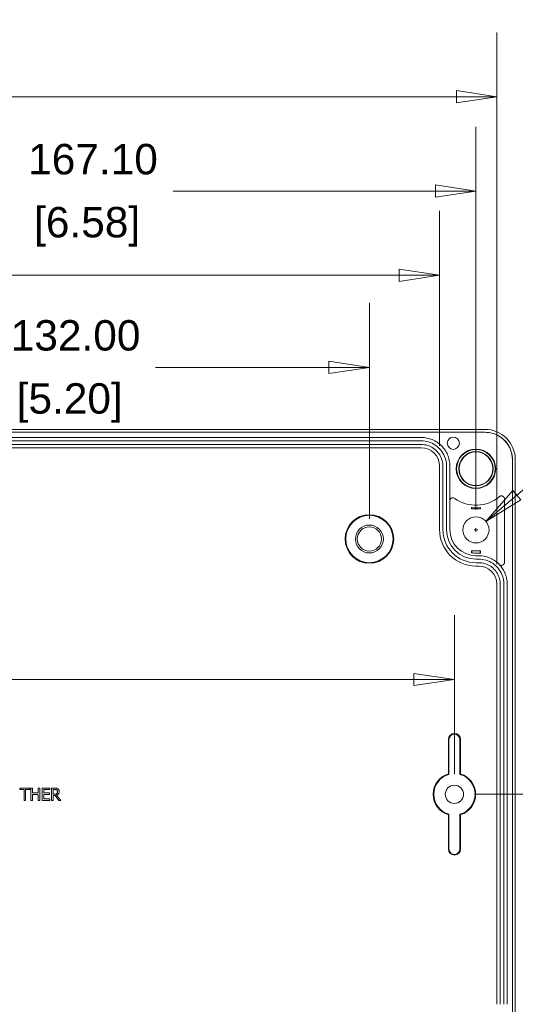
# Model space of a CAD drawing. Header units: millimetres. Extents: x 15 to 916, y 15 to 705.
# Tile 5 of 17: x 242 to 323, y 119 to 281. Entities that reach past the tile are written whole.
import ezdxf

# ---------------------------------------------------------------- set-up
doc = ezdxf.new("R2010")
doc.units = ezdxf.units.MM
doc.header["$LTSCALE"] = 3.333333
doc.layers.get('0').update_dxf_attribs({"lineweight": 25})
doc.layers.add('Dimension (ANSI)', color=7, linetype='Continuous', lineweight=9)
doc.layers.add('Visible (ANSI)', color=7, linetype='Continuous', lineweight=9)
doc.styles.add('Note Text (ANSI)', font='arial.ttf')
doc.dimstyles.new('Default - mm (ANSI)', dxfattribs={"dimscale": 3.333333, "dimtxt": 1.5, "dimasz": 2, "dimexe": 3.175, "dimexo": 1, "dimgap": 0.8, "dimtad": 0, "dimtih": 1, "dimtoh": 1, "dimrnd": 1e-08, "dimzin": 4, "dimdsep": 46, "dimtxsty": 'Note Text (ANSI)', "dimblk": 'Filled-1', "dimcen": 0.09, "dimdle": 10, "dimclrd": 256, "dimclre": 256, "dimclrt": 256, "dimadec": 1, "dimazin": 0, "dimtfac": 2.032, "dimtofl": 0, "dimtmove": 0, "dimatfit": 3, "dimfxl": 1, "dimtolj": 1, "dimtzin": 0, "dimlwd": -1, "dimlwe": -1, "dimarcsym": 0})

# ---------------------------------------------------------------- blocks, each defined once
blk = doc.blocks.new('Filled-1')
at = {"color": 0}
for p, q in [((0, 0), (-1, 0.15)), ((-1, 0.15), (-1, -0.15)), ((-1, 0), (0, 0)), ((-1, -0.15), (0, 0))]:
    blk.add_line(p, q, dxfattribs=at)
at = {"color": 0, "flags": 128}
blk.add_lwpolyline([(-1, -0.15), (0, 0), (-1, 0.15), (-1, -0.15)], dxfattribs=at)
at = {"color": 0}
blk.add_solid([(-1, -0.15), (0, 0), (-1, 0.15), (-1, -0.15)], dxfattribs=at)
blk = doc.blocks.new('*D21')
at = {"layer": 'Defpoints', "color": 0, "transparency": 16777216}
for p in [(316.96, 252.55), (149.86, 196.81), (316.96, 196.81)]:
    blk.add_point(p, dxfattribs=at)
at = {"layer": 'Dimension (ANSI)', "transparency": 16777216}
for p, q in [((149.86, 200.14), (149.86, 263.14)), ((316.96, 200.14), (316.96, 263.14)), ((156.52, 252.55), (238.76, 252.55)), ((310.29, 252.55), (267.07, 252.55))]:
    blk.add_line(p, q, dxfattribs=at)
at = {"layer": 'Dimension (ANSI)', "transparency": 16777216, "xscale": 6.666666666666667, "yscale": 6.666666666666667, "zscale": 6.666666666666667, "rotation": 180}
blk.add_blockref('Filled-1', (149.86, 252.55), dxfattribs=at)
at = {"layer": 'Dimension (ANSI)', "transparency": 16777216, "xscale": 6.666666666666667, "yscale": 6.666666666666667, "zscale": 6.666666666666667}
blk.add_blockref('Filled-1', (316.96, 252.55), dxfattribs=at)
at = {"layer": 'Dimension (ANSI)', "transparency": 16777216, "char_height": 5, "attachment_point": 5, "style": 'Note Text (ANSI)'}
for s, insert in [('\\A1; 167.10', (252.92, 257.77)), ('\\A1;[6.58]', (252.92, 246.68))]:
    blk.add_mtext(s, dxfattribs=dict(at, insert=insert))
blk = doc.blocks.new('*D26')
at = {"layer": 'Defpoints', "color": 0, "transparency": 16777216}
for p in [(167.41, 223.55), (167.41, 195.31), (299.41, 195.31)]:
    blk.add_point(p, dxfattribs=at)
at = {"layer": 'Dimension (ANSI)', "transparency": 16777216}
for p, q in [((167.41, 198.64), (167.41, 234.14)), ((299.41, 198.64), (299.41, 234.14)), ((174.07, 223.55), (235.9, 223.55)), ((292.74, 223.55), (264.2, 223.55))]:
    blk.add_line(p, q, dxfattribs=at)
at = {"layer": 'Dimension (ANSI)', "transparency": 16777216, "xscale": 6.666666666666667, "yscale": 6.666666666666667, "zscale": 6.666666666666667, "rotation": 180}
blk.add_blockref('Filled-1', (167.41, 223.55), dxfattribs=at)
at = {"layer": 'Dimension (ANSI)', "transparency": 16777216, "xscale": 6.666666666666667, "yscale": 6.666666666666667, "zscale": 6.666666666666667}
blk.add_blockref('Filled-1', (299.41, 223.55), dxfattribs=at)
at = {"layer": 'Dimension (ANSI)', "transparency": 16777216, "char_height": 5, "attachment_point": 5, "style": 'Note Text (ANSI)'}
for s, insert in [('\\A1; 132.00', (250.05, 228.78)), ('\\A1;[5.20]', (250.05, 217.68))]:
    blk.add_mtext(s, dxfattribs=dict(at, insert=insert))
blk = doc.blocks.new('*D27')
at = {"layer": 'Defpoints', "color": 0, "transparency": 16777216}
for p in [(313.41, 172.19), (153.41, 153.31), (313.41, 153.31)]:
    blk.add_point(p, dxfattribs=at)
at = {"layer": 'Dimension (ANSI)', "transparency": 16777216}
for p, q in [((153.41, 156.64), (153.41, 182.77)), ((313.41, 156.64), (313.41, 182.77)), ((160.07, 172.19), (188.12, 172.19)), ((306.74, 172.19), (216.43, 172.19))]:
    blk.add_line(p, q, dxfattribs=at)
at = {"layer": 'Dimension (ANSI)', "transparency": 16777216, "xscale": 6.666666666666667, "yscale": 6.666666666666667, "zscale": 6.666666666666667, "rotation": 180}
blk.add_blockref('Filled-1', (153.41, 172.19), dxfattribs=at)
at = {"layer": 'Dimension (ANSI)', "transparency": 16777216, "xscale": 6.666666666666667, "yscale": 6.666666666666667, "zscale": 6.666666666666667}
blk.add_blockref('Filled-1', (313.41, 172.19), dxfattribs=at)
at = {"layer": 'Dimension (ANSI)', "transparency": 16777216, "char_height": 5, "attachment_point": 5, "style": 'Note Text (ANSI)'}
for s, insert in [('\\A1; 160.00', (202.27, 177.41)), ('\\A1;[6.30]', (202.27, 166.31))]:
    blk.add_mtext(s, dxfattribs=dict(at, insert=insert))
blk = doc.blocks.new('*D28')
at = {"layer": 'Defpoints', "color": 0, "transparency": 16777216}
for p in [(313.41, 153.31), (299.41, 111.31), (341.02, 111.31)]:
    blk.add_point(p, dxfattribs=at)
at = {"layer": 'Dimension (ANSI)', "transparency": 16777216}
for p, q in [((316.74, 153.31), (351.6, 153.31)), ((341.02, 146.64), (341.02, 143.4)), ((341.02, 117.98), (341.02, 121.22)), ((302.74, 111.31), (351.6, 111.31))]:
    blk.add_line(p, q, dxfattribs=at)
at = {"layer": 'Dimension (ANSI)', "transparency": 16777216, "xscale": 6.666666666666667, "yscale": 6.666666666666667, "zscale": 6.666666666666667}
for p, rotation in [((341.02, 153.31), 90), ((341.02, 111.31), 270)]:
    blk.add_blockref('Filled-1', p, dxfattribs=dict(at, rotation=rotation))
at = {"layer": 'Dimension (ANSI)', "transparency": 16777216, "char_height": 5, "attachment_point": 5, "style": 'Note Text (ANSI)'}
for s, insert in [('\\A1; 42.00', (341.02, 137.53)), ('\\A1;[1.65]', (341.02, 126.44))]:
    blk.add_mtext(s, dxfattribs=dict(at, insert=insert))
blk = doc.blocks.new('*D43')
at = {"layer": 'Defpoints', "color": 0, "transparency": 16777216}
for p in [(320.41, 268.07), (146.41, 187.86), (320.41, 187.86)]:
    blk.add_point(p, dxfattribs=at)
at = {"layer": 'Dimension (ANSI)', "transparency": 16777216}
for p, q in [((146.41, 191.19), (146.41, 278.65)), ((320.41, 191.19), (320.41, 278.65)), ((153.07, 268.07), (209.62, 268.07)), ((313.74, 268.07), (237.92, 268.07))]:
    blk.add_line(p, q, dxfattribs=at)
at = {"layer": 'Dimension (ANSI)', "transparency": 16777216, "xscale": 6.666666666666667, "yscale": 6.666666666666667, "zscale": 6.666666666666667, "rotation": 180}
blk.add_blockref('Filled-1', (146.41, 268.07), dxfattribs=at)
at = {"layer": 'Dimension (ANSI)', "transparency": 16777216, "xscale": 6.666666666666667, "yscale": 6.666666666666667, "zscale": 6.666666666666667}
blk.add_blockref('Filled-1', (320.41, 268.07), dxfattribs=at)
at = {"layer": 'Dimension (ANSI)', "transparency": 16777216, "char_height": 5, "attachment_point": 5, "style": 'Note Text (ANSI)'}
for s, insert in [('\\A1; 174.00', (223.77, 273.29)), ('\\A1;[6.85]', (223.77, 262.2))]:
    blk.add_mtext(s, dxfattribs=dict(at, insert=insert))
blk = doc.blocks.new('*D44')
at = {"layer": 'Defpoints', "color": 0, "transparency": 16777216}
for p in [(318.6, 198.2), (315.32, 195.42)]:
    blk.add_point(p, dxfattribs=at)
at = {"layer": 'Dimension (ANSI)', "transparency": 16777216}
for p, q in [((333.82, 211.06), (323.69, 202.5)), ((342.32, 211.06), (333.82, 211.06)), ((316.66, 196.81), (317.26, 196.81)), ((316.96, 196.51), (316.96, 197.11))]:
    blk.add_line(p, q, dxfattribs=at)
at = {"layer": 'Dimension (ANSI)', "transparency": 16777216, "xscale": 6.666666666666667, "yscale": 6.666666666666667, "zscale": 6.666666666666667, "rotation": 220.1971295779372}
blk.add_blockref('Filled-1', (318.6, 198.2), dxfattribs=at)
at = {"layer": 'Dimension (ANSI)', "transparency": 16777216, "insert": (363.89, 211.06), "char_height": 5, "attachment_point": 5, "style": 'Note Text (ANSI)'}
blk.add_mtext('\\A1; \\fArial|b0|i0;\\H5.0000;4X ∅4.30\\P[∅0.17]{\\P\\fArial|b0|i0;\\H5.1000;MOUNTING\\P\\fArial|b0|i0;\\H5.1000; HOLES\\P}', dxfattribs=at)
blk = doc.blocks.new('*D45')
at = {"layer": 'Defpoints', "color": 0, "transparency": 16777216}
for p in [(310.96, 238.69), (155.86, 207.31), (310.96, 207.31)]:
    blk.add_point(p, dxfattribs=at)
at = {"layer": 'Dimension (ANSI)', "transparency": 16777216}
for p, q in [((155.86, 210.64), (155.86, 249.27)), ((310.96, 210.64), (310.96, 249.27)), ((162.52, 238.69), (210.32, 238.69)), ((304.29, 238.69), (238.63, 238.69))]:
    blk.add_line(p, q, dxfattribs=at)
at = {"layer": 'Dimension (ANSI)', "transparency": 16777216, "xscale": 6.666666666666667, "yscale": 6.666666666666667, "zscale": 6.666666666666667, "rotation": 180}
blk.add_blockref('Filled-1', (155.86, 238.69), dxfattribs=at)
at = {"layer": 'Dimension (ANSI)', "transparency": 16777216, "xscale": 6.666666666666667, "yscale": 6.666666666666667, "zscale": 6.666666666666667}
blk.add_blockref('Filled-1', (310.96, 238.69), dxfattribs=at)
at = {"layer": 'Dimension (ANSI)', "transparency": 16777216, "char_height": 5, "attachment_point": 5, "style": 'Note Text (ANSI)'}
for s, insert in [('\\A1; 155.10', (224.48, 243.9)), ('\\A1;[6.11]', (224.48, 232.81))]:
    blk.add_mtext(s, dxfattribs=dict(at, insert=insert))

msp = doc.modelspace()

# ---------------------------------------------------------------- linework, layer by layer
at = {"layer": 'Visible (ANSI)'}
for p, q in [((318.459, 212.8782), (148.3574, 212.8782)), ((318.459, 212.8607), (148.3574, 212.8607)), ((148.3749, 213.3433), (318.4415, 213.3433)), ((158.858, 212.0107), (307.9584, 212.0107)), ((158.858, 211.4581), (307.9584, 211.4581)), ((158.858, 210.8634), (307.9584, 210.8634)), ((158.858, 210.3107), (307.9584, 210.3107)), ((322.9582, 98.26), (322.9582, 208.3615)), ((322.9756, 98.26), (322.9756, 208.3615)), ((323.4407, 208.344), (323.4407, 98.2774)), ((310.9582, 207.3108), (310.9582, 196.8607)), ((311.5108, 207.3108), (311.5108, 196.8607)), ((312.1055, 207.3108), (312.1055, 196.8607)), ((312.6582, 207.3108), (312.6582, 201.5873)), ((312.6582, 201.5873), (312.6582, 196.8607)), ((321.6582, 201.9), (321.6582, 191.4631)), ((316.2133, 200.2659), (316.2508, 200.3033)), ((317.7031, 200.2659), (317.6656, 200.3033)), ((316.2118, 193.3571), (316.2486, 193.3203)), ((316.9582, 193.3582), (317.4082, 193.3582)), ((317.4082, 192.9788), (316.9582, 192.9788)), ((317.7058, 193.3583), (317.6688, 193.3213)), ((316.9582, 192.5607), (317.4082, 192.5607)), ((316.9582, 192.0081), (317.4082, 192.0081)), ((316.9582, 191.4134), (317.4082, 191.4134)), ((316.9582, 190.8607), (317.4082, 190.8607)), ((320.4082, 187.8611), (320.4082, 118.7604)), ((320.9608, 187.8611), (320.9608, 118.7604)), ((321.5555, 187.8611), (321.5555, 118.7604)), ((322.1082, 187.8611), (322.1082, 118.7604)), ((312.4082, 156.6648), (312.4082, 162.3107)), ((312.5129, 156.5858), (312.5129, 162.3107)), ((314.3035, 162.3107), (314.3035, 156.5858)), ((314.4082, 162.3107), (314.4082, 156.6648)), ((243.4609, 154.3107), (241.8531, 154.3107)), ((241.8531, 154.3107), (241.8531, 154.0741)), ((241.8531, 154.0741), (242.5241, 154.0741)), ((242.5241, 154.0741), (242.5241, 152.3107)), ((242.7899, 152.3107), (242.7899, 154.0741)), ((242.7899, 154.0741), (243.4609, 154.0741)), ((243.4609, 154.0741), (243.4609, 154.3107)), ((243.9293, 154.3107), (243.6635, 154.3107)), ((243.6635, 154.3107), (243.6635, 152.3107)), ((243.9293, 153.5263), (243.9293, 154.3107)), ((245.1156, 154.3107), (244.8498, 154.3107)), ((244.8498, 154.3107), (244.8498, 153.5263)), ((245.1156, 152.3107), (245.1156, 154.3107)), ((246.772, 154.3107), (245.5208, 154.3107)), ((245.5208, 154.3107), (245.5208, 152.3107)), ((245.7866, 153.5263), (245.7866, 154.0741)), ((245.7866, 154.0741), (246.772, 154.0741)), ((246.772, 154.0741), (246.772, 154.3107)), ((247.5792, 154.3107), (247.0638, 154.3107)), ((247.0638, 154.3107), (247.0638, 152.3107)), ((247.3296, 154.0806), (247.5938, 154.0806)), ((247.3296, 153.3285), (247.3296, 154.0806)), ((242.5241, 152.3107), (242.7899, 152.3107)), ((243.6635, 152.3107), (243.9293, 152.3107)), ((244.8498, 153.5263), (243.9293, 153.5263)), ((243.9293, 152.3107), (243.9293, 153.2896)), ((243.9293, 153.2896), (244.8498, 153.2896)), ((244.8498, 153.2896), (244.8498, 152.3107)), ((244.8498, 152.3107), (245.1156, 152.3107)), ((245.5208, 152.3107), (246.772, 152.3107)), ((246.7056, 153.5263), (245.7866, 153.5263)), ((245.7866, 152.5473), (245.7866, 153.2896)), ((245.7866, 153.2896), (246.7056, 153.2896)), ((246.772, 152.5473), (245.7866, 152.5473)), ((246.7056, 153.2896), (246.7056, 153.5263)), ((246.772, 152.3107), (246.772, 152.5473)), ((247.0638, 152.3107), (247.3296, 152.3107)), ((247.563, 153.3285), (247.3296, 153.3285)), ((247.3296, 152.3107), (247.3296, 153.1065)), ((247.3296, 153.1065), (247.6343, 153.1065)), ((247.6343, 153.1065), (248.2664, 152.3107)), ((248.6116, 152.3107), (247.9001, 153.1811)), ((248.2664, 152.3107), (248.6116, 152.3107)), ((312.4082, 144.3107), (312.4082, 149.9566)), ((312.5129, 144.3107), (312.5129, 150.0356)), ((314.3035, 150.0356), (314.3035, 144.3107)), ((314.4082, 149.9566), (314.4082, 144.3107))]:
    msp.add_line(p, q, dxfattribs=at)
for centre, radius in [((313.2249, 211.0607), 1), ((316.9582, 206.8607), 3.25), ((316.9582, 206.8607), 3.18), ((316.9582, 206.8607), 2.8194), ((316.9582, 206.8607), 2.7697), ((299.4082, 195.3107), 3.9997), ((299.4082, 195.3107), 3.895), ((316.9582, 196.8107), 2.15), ((299.4082, 195.3107), 2.3), ((299.4082, 195.3107), 1.9956), ((313.4082, 153.3107), 1.5)]:
    msp.add_circle(centre, radius, dxfattribs=at)
for centre, radius, start, end in [((316.9582, 206.8607), 6, 234.222866, 310.25369), ((316.9582, 206.8607), 6.418, 263.759682, 276.240318), ((316.9582, 196.8607), 6, 180, 270), ((316.9582, 196.8607), 5.4474, 180, 270), ((316.9582, 196.8607), 4.8526, 180, 270), ((316.9582, 196.8607), 4.3, 180, 270), ((316.9582, 196.8607), 3.882, 259.646991, 270), ((313.4082, 162.3107), 1, 0, 180), ((313.4082, 162.3107), 0.8953, 0, 180), ((313.4082, 153.3107), 3.5, 106.60155, 253.39845), ((313.4082, 153.3107), 3.3953, 105.288619, 254.711381), ((313.4082, 153.3107), 3.3953, 285.288619, 74.711381), ((313.4082, 153.3107), 3.5, 286.60155, 73.39845), ((313.4082, 144.3107), 1, 180, 0), ((313.4082, 144.3107), 0.8953, 180, 0)]:
    msp.add_arc(centre, radius, start, end, dxfattribs=at)
for centre, major_axis, ratio, start_param, end_param in [((318.44, 208.3425), (3.5366, 3.5366), 0.99969546, 5.49793944, 7.06843118), ((307.9584, 207.3108), (0.0002, 2.9999), 0.99996191, 4.71246509, 6.28326141), ((317.4077, 187.8606), (2.6838, 1.3418), 0.99980964, 5.81964431, 7.39028833)]:
    msp.add_ellipse(centre, major_axis=major_axis, ratio=ratio, start_param=start_param, end_param=end_param, dxfattribs=at)
for points, knots in [([(322.9756, 208.3615), (322.9756, 209.2485), (322.4377, 211.0201), (320.5291, 212.5853), (319.0503, 212.8781), (318.459, 212.8782)], [2.35634678, 2.35634678, 2.35634678, 2.35634678, 2.94528119, 3.53421559, 3.92683852, 3.92683852, 3.92683852, 3.92683852]), ([(322.9582, 208.3615), (322.9582, 208.9475), (322.8437, 209.5279), (322.3988, 210.612), (322.0726, 211.1054), (321.2496, 211.9392), (320.7606, 212.2717), (319.9436, 212.6195), (319.6545, 212.7095), (319.0624, 212.8303), (318.7611, 212.8607), (318.459, 212.8607)], [0, 0, 0, 0, 0.175807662, 0.175807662, 0.351559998, 0.351559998, 0.527295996, 0.527295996, 0.617926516, 0.617926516, 0.708563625, 0.708563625, 0.708563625, 0.708563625]), ([(307.9584, 212.0107), (308.5704, 212.0107), (309.1765, 211.8912), (310.3088, 211.4265), (310.8242, 211.0858), (311.6953, 210.2261), (312.0427, 209.7152), (312.4061, 208.8618), (312.5002, 208.5597), (312.6264, 207.9412), (312.6582, 207.6264), (312.6582, 207.3108)], [0, 0, 0, 0, 0.183589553, 0.183589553, 0.367180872, 0.367180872, 0.550776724, 0.550776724, 0.645456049, 0.645456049, 0.740135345, 0.740135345, 0.740135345, 0.740135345]), ([(307.9584, 211.4581), (308.7727, 211.458), (310.3994, 210.9641), (311.8366, 209.2115), (312.1055, 207.8537), (312.1055, 207.3108)], [3.14151655, 3.14151655, 3.14151655, 3.14151655, 3.73056517, 4.31961379, 4.71231287, 4.71231287, 4.71231287, 4.71231287]), ([(307.9584, 210.8634), (308.6559, 210.8633), (310.0494, 210.4402), (311.2805, 208.9389), (311.5108, 207.7759), (311.5108, 207.3108)], [3.14151655, 3.14151655, 3.14151655, 3.14151655, 3.73056517, 4.31961379, 4.71231287, 4.71231287, 4.71231287, 4.71231287]), ([(313.4504, 201.9929), (313.3975, 202.031), (313.3377, 202.0584), (313.211, 202.0888), (313.1453, 202.0914), (313.0167, 202.0714), (312.955, 202.0489), (312.8436, 201.9815), (312.7951, 201.9373), (312.7247, 201.8422), (312.7, 201.7946), (312.6667, 201.6935), (312.6582, 201.6406), (312.6582, 201.5873)], [0, 0, 0, 0, 0.01954999, 0.01954999, 0.039084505, 0.039084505, 0.058606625, 0.058606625, 0.078126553, 0.078126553, 0.094097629, 0.094097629, 0.110071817, 0.110071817, 0.110071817, 0.110071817]), ([(321.6582, 201.9), (321.6582, 201.9652), (321.6455, 202.0298), (321.596, 202.1503), (321.5597, 202.2051), (321.4682, 202.2978), (321.4139, 202.3347), (321.2942, 202.3857), (321.2299, 202.3992), (321.1051, 202.4008), (321.0456, 202.3908), (320.9331, 202.3504), (320.8809, 202.3202), (320.8352, 202.2816)], [0, 0, 0, 0, 0.019554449, 0.019554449, 0.039090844, 0.039090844, 0.058611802, 0.058611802, 0.078128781, 0.078128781, 0.096067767, 0.096067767, 0.114010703, 0.114010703, 0.114010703, 0.114010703]), ([(316.2133, 200.2659), (316.2144, 200.3154), (316.2156, 200.3578), (316.2183, 200.4217), (316.2202, 200.4447), (316.2219, 200.4461)], [0.1861047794, 0.1861047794, 0.1861047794, 0.1861047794, 0.2080399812, 0.2080399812, 0.2362176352, 0.2362176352, 0.2362176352, 0.2362176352]), ([(317.7031, 200.2659), (317.4477, 200.2665), (317.1951, 200.2669), (316.9582, 200.2669), (316.7213, 200.2669), (316.4687, 200.2665), (316.2133, 200.2659)], [1.818575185, 1.818575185, 1.818575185, 1.818575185, 1.889636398, 1.889636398, 1.889636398, 1.960697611, 1.960697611, 1.960697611, 1.960697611]), ([(316.2606, 200.4807), (316.2591, 200.4258), (316.2576, 200.3828), (316.2543, 200.3217), (316.2525, 200.3051), (316.2508, 200.3033)], [0, 0, 0, 0, 0.0292934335, 0.0292934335, 0.0597846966, 0.0597846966, 0.0597846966, 0.0597846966]), ([(317.6656, 200.3033), (317.6639, 200.3051), (317.6621, 200.3217), (317.6588, 200.3826), (317.6572, 200.4257), (317.6558, 200.4807)], [0, 0, 0, 0, 0.0304467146, 0.0304467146, 0.0597941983, 0.0597941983, 0.0597941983, 0.0597941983]), ([(317.6945, 200.4461), (317.6961, 200.4447), (317.698, 200.4217), (317.7007, 200.3578), (317.702, 200.3154), (317.7031, 200.2659)], [0.2389675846, 0.2389675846, 0.2389675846, 0.2389675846, 0.2671452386, 0.2671452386, 0.2890804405, 0.2890804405, 0.2890804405, 0.2890804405]), ([(316.2219, 193.0886), (316.2203, 193.0906), (316.2184, 193.1142), (316.2153, 193.189), (316.2135, 193.2561), (316.2122, 193.3364), (316.212, 193.3465), (316.2118, 193.3571)], [0.0013853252, 0.0013853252, 0.0013853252, 0.0013853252, 0.0294181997, 0.0294181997, 0.0591750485, 0.0591750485, 0.0632403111, 0.0632403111, 0.0632403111, 0.0632403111]), ([(316.2486, 193.3203), (316.2509, 193.318), (316.2531, 193.2918), (316.2571, 193.1954), (316.259, 193.1273), (316.2606, 193.042)], [0, 0, 0, 0, 0.0383872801, 0.0383872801, 0.0756934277, 0.0756934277, 0.0756934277, 0.0756934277]), ([(317.4082, 193.3582), (317.4671, 193.3582), (317.5258, 193.3582), (317.6251, 193.3582), (317.6654, 193.3583), (317.7058, 193.3583)], [-0.2248980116, -0.2248980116, -0.2248980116, -0.2248980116, -0.2076305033, -0.2076305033, -0.1957771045, -0.1957771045, -0.1957771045, -0.1957771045]), ([(317.6558, 192.9728), (317.6573, 193.0716), (317.6591, 193.1528), (317.6623, 193.2465), (317.6636, 193.2732), (317.6661, 193.31), (317.6675, 193.32), (317.6688, 193.3213)], [0, 0, 0, 0, 0.0390869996, 0.0390869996, 0.061879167, 0.061879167, 0.0847067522, 0.0847067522, 0.0847067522, 0.0847067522]), ([(317.7058, 193.3583), (317.7053, 193.3194), (317.7048, 193.2828), (317.7029, 193.1747), (317.7014, 193.1154), (317.6981, 193.0332), (317.6963, 193.0112), (317.6945, 193.0095)], [-0.076612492, -0.076612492, -0.076612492, -0.076612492, -0.0624160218, -0.0624160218, -0.0312109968, -0.0312109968, 0, 0, 0, 0]), ([(317.4082, 192.5607), (318.0203, 192.5607), (318.6266, 192.4412), (319.7591, 191.9764), (320.2745, 191.6356), (320.7397, 191.1764), (320.7689, 191.1468), (320.7977, 191.1168)], [0, 0, 0, 0, 0.183634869, 0.183634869, 0.367245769, 0.367245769, 0.379742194, 0.379742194, 0.379742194, 0.379742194]), ([(317.4082, 192.0081), (318.2225, 192.008), (319.8492, 191.5142), (321.2866, 189.7617), (321.5555, 188.4039), (321.5555, 187.8611)], [2.03448963, 2.03448963, 2.03448963, 2.03448963, 2.62348114, 3.21247265, 3.60513365, 3.60513365, 3.60513365, 3.60513365]), ([(317.4082, 191.4134), (318.1058, 191.4133), (319.4993, 190.9903), (320.7304, 189.4891), (320.9608, 188.3261), (320.9608, 187.8611)], [2.03448963, 2.03448963, 2.03448963, 2.03448963, 2.62348114, 3.21247265, 3.60513365, 3.60513365, 3.60513365, 3.60513365]), ([(320.7977, 191.1168), (320.8429, 191.0698), (320.8969, 191.032), (321.0161, 190.9793), (321.0802, 190.9649), (321.2104, 190.9615), (321.2752, 190.9725), (321.3968, 191.0187), (321.4525, 191.0535), (321.5474, 191.1424), (321.5858, 191.1958), (321.6278, 191.2875), (321.6391, 191.3216), (321.6543, 191.3916), (321.6582, 191.4273), (321.6582, 191.4631)], [0, 0, 0, 0, 0.019563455, 0.019563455, 0.039104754, 0.039104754, 0.058625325, 0.058625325, 0.078138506, 0.078138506, 0.097661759, 0.097661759, 0.108405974, 0.108405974, 0.119152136, 0.119152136, 0.119152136, 0.119152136]), ([(321.6582, 189.8678), (321.6841, 189.813), (321.7089, 189.7577), (321.8563, 189.4116), (321.9503, 189.1096), (322.0764, 188.4913), (322.1082, 188.1766), (322.1082, 187.8611)], [0.532626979, 0.532626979, 0.532626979, 0.532626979, 0.550834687, 0.550834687, 0.645488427, 0.645488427, 0.740141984, 0.740141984, 0.740141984, 0.740141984]), ([(248.0881, 154.2054), (248.0539, 154.2274), (248.018, 154.2462), (247.9435, 154.2754), (247.9057, 154.2858), (247.772, 154.3073), (247.6753, 154.3107), (247.5792, 154.3107)], [-0.0528377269, -0.0528377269, -0.0528377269, -0.0528377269, -0.0406370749, -0.0406370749, -0.0288285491, -0.0288285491, 0, 0, 0, 0]), ([(247.5938, 154.0806), (247.6385, 154.0806), (247.7212, 154.0787), (247.8334, 154.0529), (247.8745, 154.0368), (247.9114, 154.0125)], [-0.0345411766, -0.0345411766, -0.0345411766, -0.0345411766, -0.0132759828, -0.0132759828, 0, 0, 0, 0]), ([(247.9114, 154.0125), (247.9339, 153.9973), (247.9542, 153.9795), (247.9913, 153.9343), (248.0035, 153.9107), (248.0305, 153.8452), (248.0379, 153.7961), (248.0379, 153.7467)], [-0.0267820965, -0.0267820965, -0.0267820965, -0.0267820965, -0.0212286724, -0.0212286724, -0.0148150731, -0.0148150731, 0, 0, 0, 0]), ([(248.315, 153.7678), (248.315, 153.8237), (248.3092, 153.8804), (248.2835, 153.9727), (248.266, 154.017), (248.1937, 154.1224), (248.1453, 154.1684), (248.0881, 154.2054)], [-0.0634392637, -0.0634392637, -0.0634392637, -0.0634392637, -0.0383212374, -0.0383212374, -0.0204227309, -0.0204227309, 0, 0, 0, 0]), ([(247.9244, 153.4323), (247.9035, 153.4114), (247.8801, 153.3938), (247.8167, 153.3596), (247.7833, 153.3518), (247.7025, 153.334), (247.6317, 153.3285), (247.563, 153.3285)], [-0.0277437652, -0.0277437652, -0.0277437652, -0.0277437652, -0.0248148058, -0.0248148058, -0.0206037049, -0.0206037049, 0, 0, 0, 0]), ([(247.9001, 153.1811), (247.9494, 153.1994), (247.9968, 153.2224), (248.0832, 153.2779), (248.1217, 153.3094), (248.2245, 153.4168), (248.256, 153.4841), (248.3023, 153.5979), (248.315, 153.6825), (248.315, 153.7678)], [-0.0485607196, -0.0485607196, -0.0485607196, -0.0485607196, -0.0425492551, -0.0425492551, -0.0368313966, -0.0368313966, -0.0255700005, -0.0255700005, 0, 0, 0, 0]), ([(248.0379, 153.7467), (248.0379, 153.7092), (248.0351, 153.6712), (248.0217, 153.5971), (248.0118, 153.566), (247.982, 153.4987), (247.9568, 153.4629), (247.9244, 153.4323)], [-0.0307402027, -0.0307402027, -0.0307402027, -0.0307402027, -0.0220857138, -0.0220857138, -0.0133793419, -0.0133793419, 0, 0, 0, 0])]:
    msp.add_open_spline(points, degree=3, knots=knots, dxfattribs=at)
for points, degree in [([(316.2606, 200.4807), (316.2413, 200.4634), (316.2219, 200.4461)], 2), ([(317.6945, 200.4461), (317.6751, 200.4634), (317.6558, 200.4807)], 2), ([(316.2118, 193.3571), (316.4601, 193.3579), (316.7235, 193.3582), (316.9582, 193.3582)], 3), ([(316.2219, 193.0886), (316.2411, 193.0653), (316.2606, 193.042)], 2), ([(317.6558, 192.9728), (317.5734, 192.9768), (317.4908, 192.9788), (317.4082, 192.9788)], 3), ([(317.6945, 193.0095), (317.6816, 192.9973), (317.6687, 192.985), (317.6558, 192.9728)], 3), ([(320.7977, 191.1168), (321.1504, 190.7497), (321.4409, 190.3279), (321.6582, 189.8678)], 3), ([(312.4082, 156.6648), (312.4612, 156.6253), (312.5129, 156.5858)], 2), ([(314.3035, 156.5858), (314.3552, 156.6253), (314.4082, 156.6648)], 2), ([(312.5129, 150.0356), (312.4612, 149.9961), (312.4082, 149.9566)], 2), ([(314.3035, 150.0356), (314.3552, 149.9961), (314.4082, 149.9566)], 2)]:
    msp.add_open_spline(points, degree=degree, dxfattribs=at)

# ---------------------------------------------------------------- dimensions: what is measured, and where the dimension line sits
at = {"layer": 'Dimension (ANSI)'}
for base, p1, p2, angle, text, override, picture, middle in [((320.4082, 268.0667), (146.4082, 187.8611), (320.4082, 187.8611), 180, ' <>\\X[6.85]', {"dimgap": 0.8, "dimtih": 0, "dimtoh": 0, "dimdec": 2, "dimpost": '\\X', "dimtol": 0, "dimlim": 0, "dimtp": 0, "dimtm": 0, "dimtdec": 2, "dimatfit": 1}, '*D43', (223.7702, 268.0667)), ((316.9582, 252.5534), (149.8582, 196.8107), (316.9582, 196.8107), 180, ' <>\\X[6.58]', {"dimgap": 0.8, "dimtih": 0, "dimtoh": 0, "dimdec": 2, "dimpost": '\\X', "dimtol": 0, "dimlim": 0, "dimtp": 0, "dimtm": 0, "dimtdec": 2, "dimatfit": 1}, '*D21', (252.9164, 252.5534)), ((310.9582, 238.6855), (155.8582, 207.3108), (310.9582, 207.3108), 180, ' <>\\X[6.11]', {"dimgap": 0.8, "dimtih": 0, "dimtoh": 0, "dimdec": 2, "dimpost": '\\X', "dimtol": 0, "dimlim": 0, "dimtp": 0, "dimtm": 0, "dimtdec": 2, "dimatfit": 1}, '*D45', (224.4753, 238.6855)), ((167.4082, 223.554), (299.4082, 195.3107), (167.4082, 195.3107), 180, ' <>\\X[5.20]', {"dimgap": 0.8, "dimtih": 0, "dimtoh": 0, "dimdec": 2, "dimpost": '\\X', "dimtol": 0, "dimlim": 0, "dimtp": 0, "dimtm": 0, "dimtdec": 2, "dimatfit": 1}, '*D26', (250.0512, 223.554)), ((313.4082, 172.1857), (153.4082, 153.3107), (313.4082, 153.3107), 180, ' <>\\X[6.30]', {"dimgap": 0.8, "dimtih": 0, "dimtoh": 0, "dimdec": 2, "dimpost": '\\X', "dimtol": 0, "dimlim": 0, "dimtp": 0, "dimtm": 0, "dimtdec": 2, "dimatfit": 1}, '*D27', (202.2734, 172.1857)), ((341.0168, 111.3107), (313.4082, 153.3107), (299.4082, 111.3107), 90, ' <>\\X[1.65]', {"dimgap": 0.8, "dimdec": 2, "dimpost": '\\X', "dimtol": 0, "dimlim": 0, "dimtp": 0, "dimtm": 0, "dimtdec": 2, "dimatfit": 1}, '*D28', (341.0168, 132.3107))]:
    dim = msp.add_linear_dim(base=base, p1=p1, p2=p2, angle=angle, text=text, dimstyle='Default - mm (ANSI)', override=override, dxfattribs=at)
    dim.commit()
    dim.dimension.update_dxf_attribs({"geometry": picture, "text_midpoint": middle, "dimtype": 160})
dim = msp.add_diameter_dim_2p(p1=(315.316, 195.4231), p2=(318.6004, 198.1984), text=' \\fArial|b0|i0;\\H5.0000;4X <>\\X[∅0.17]{\\P\\fArial|b0|i0;\\H5.1000;MOUNTING\\P\\fArial|b0|i0;\\H5.1000; HOLES\\P}', dimstyle='Default - mm (ANSI)', override={"dimgap": 0.8, "dimdec": 2, "dimlfac": 1, "dimpost": '\\X', "dimtol": 0, "dimlim": 0, "dimtp": 0, "dimtm": 0, "dimtdec": 2}, dxfattribs=at)
dim.commit()
dim.dimension.update_dxf_attribs({"geometry": '*D44', "text_midpoint": (363.8876, 211.0618), "dimtype": 163})

doc.saveas('drawing.dxf')
